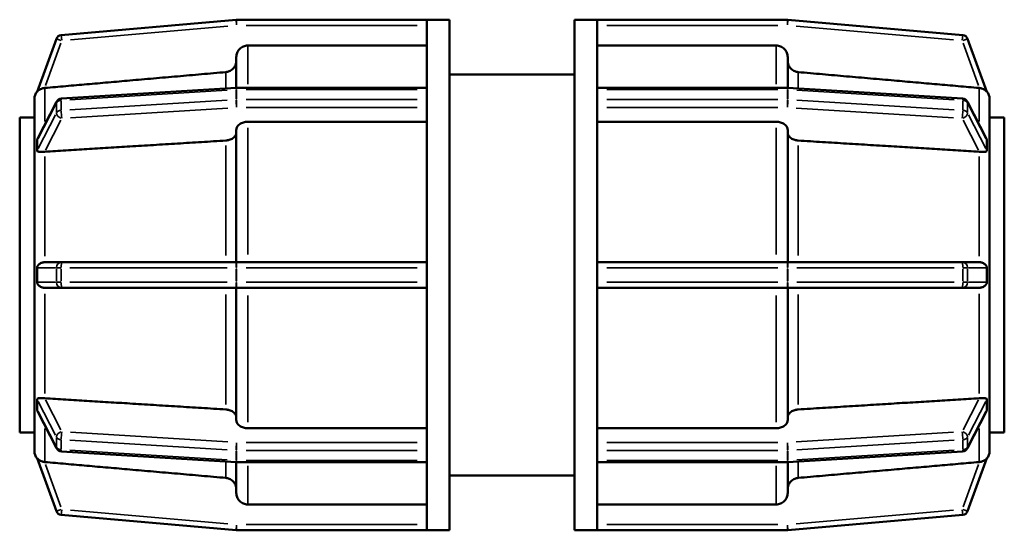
# Model space of a CAD drawing. Header units: millimetres. Extents: x 0 to 898, y -84 to 594.
# Tile 4 of 9: x 304 to 414, y 212 to 269. Entities that reach past the tile are written whole.
import ezdxf

# ---------------------------------------------------------------- set-up
doc = ezdxf.new("R2010")
doc.units = ezdxf.units.MM
doc.layers.add('Visible (ANSI)', color=7, linetype='Continuous', lineweight=50)
doc.layers.add('Visible Narrow (ANSI)', color=7, linetype='Continuous', lineweight=35)

msp = doc.modelspace()

# ---------------------------------------------------------------- linework, layer by layer
at = {"layer": 'Visible (ANSI)'}
for p, q in [((328.203, 268.925), (308.671, 267.216)), ((349.501, 268.927), (328.259, 268.927)), ((349.501, 268.927), (349.501, 268.912)), ((352.031, 268.927), (349.501, 268.927)), ((349.501, 268.912), (349.501, 261.222)), ((352.031, 268.927), (352.031, 211.927)), ((366.031, 211.927), (366.031, 268.927)), ((366.031, 268.927), (368.561, 268.927)), ((368.561, 268.912), (368.561, 268.927)), ((389.803, 268.927), (368.561, 268.927)), ((368.561, 261.222), (368.561, 268.912)), ((409.391, 267.216), (389.859, 268.925)), ((308.126, 266.797), (305.971, 260.878)), ((412.092, 260.878), (409.937, 266.797)), ((349.501, 266.038), (329.511, 266.038)), ((388.551, 266.038), (368.561, 266.038)), ((328.231, 261.322), (328.231, 264.756)), ((389.831, 264.756), (389.831, 261.322)), ((352.031, 262.827), (366.031, 262.827)), ((308.687, 260.113), (328.22, 261.321)), ((328.259, 261.322), (349.501, 261.322)), ((349.501, 261.222), (349.501, 261.135)), ((349.501, 261.135), (349.501, 260.58)), ((368.561, 261.322), (389.803, 261.322)), ((368.561, 261.135), (368.561, 261.222)), ((368.561, 260.58), (368.561, 261.135)), ((389.843, 261.321), (409.375, 260.113)), ((305.681, 260.082), (305.682, 260.082)), ((305.681, 255.333), (305.681, 260.082)), ((306.028, 255.629), (308.158, 259.767)), ((349.501, 260.58), (349.501, 260.025)), ((349.501, 260.025), (349.501, 259.917)), ((349.501, 259.917), (349.501, 241.35)), ((368.561, 260.025), (368.561, 260.58)), ((368.561, 259.917), (368.561, 260.025)), ((368.561, 241.35), (368.561, 259.917)), ((409.904, 259.767), (412.034, 255.629)), ((412.381, 260.082), (412.38, 260.085)), ((412.38, 260.082), (412.381, 260.082)), ((412.381, 260.082), (412.381, 255.333)), ((304.031, 258.027), (304.031, 222.827)), ((305.681, 258.027), (304.031, 258.027)), ((349.501, 257.529), (329.511, 257.529)), ((388.551, 257.529), (368.561, 257.529)), ((412.381, 258.027), (414.031, 258.027)), ((414.031, 222.827), (414.031, 258.027)), ((328.231, 241.852), (328.231, 256.622)), ((389.831, 256.622), (389.831, 241.852)), ((305.682, 255.333), (305.681, 255.333)), ((305.681, 254.325), (305.681, 255.333)), ((412.38, 255.335), (412.381, 255.333)), ((412.381, 255.333), (412.381, 254.325)), ((305.681, 253.317), (305.681, 254.325)), ((412.381, 254.325), (412.381, 253.317)), ((305.681, 253.317), (305.682, 253.317)), ((305.681, 241.852), (305.681, 253.317)), ((412.381, 253.317), (412.38, 253.32)), ((412.38, 253.317), (412.381, 253.317)), ((412.381, 253.317), (412.381, 241.852)), ((305.682, 241.852), (305.681, 241.852)), ((305.681, 240.427), (305.681, 241.852)), ((308.727, 241.852), (306.807, 241.852)), ((328.259, 241.852), (308.727, 241.852)), ((349.501, 241.852), (328.259, 241.852)), ((349.501, 241.35), (349.501, 241.212)), ((349.501, 241.212), (349.501, 240.427)), ((389.803, 241.852), (368.561, 241.852)), ((368.561, 241.212), (368.561, 241.35)), ((368.561, 240.427), (368.561, 241.212)), ((409.335, 241.852), (389.803, 241.852)), ((411.255, 241.852), (409.335, 241.852)), ((412.38, 241.852), (412.381, 241.852)), ((412.381, 241.852), (412.381, 240.427)), ((305.681, 239.002), (305.681, 240.427)), ((349.501, 240.427), (349.501, 239.642)), ((368.561, 239.642), (368.561, 240.427)), ((412.381, 240.427), (412.381, 239.002)), ((305.681, 239.002), (305.682, 239.002)), ((305.681, 227.537), (305.681, 239.002)), ((306.807, 239.002), (308.727, 239.002)), ((308.727, 239.002), (328.259, 239.002)), ((328.231, 224.232), (328.231, 239.002)), ((328.259, 239.002), (349.501, 239.002)), ((349.501, 239.642), (349.501, 239.505)), ((349.501, 239.505), (349.501, 220.938)), ((368.561, 239.505), (368.561, 239.642)), ((368.561, 220.938), (368.561, 239.505)), ((368.561, 239.002), (389.803, 239.002)), ((389.803, 239.002), (409.335, 239.002)), ((389.831, 239.002), (389.831, 224.232)), ((409.335, 239.002), (411.255, 239.002)), ((412.381, 239.002), (412.38, 239.002)), ((412.381, 239.002), (412.381, 227.537)), ((305.682, 227.537), (305.681, 227.537)), ((305.681, 226.53), (305.681, 227.537)), ((412.38, 227.535), (412.381, 227.537)), ((412.381, 227.537), (412.38, 227.537)), ((412.381, 227.537), (412.381, 226.53)), ((305.681, 225.522), (305.681, 226.53)), ((305.681, 225.522), (305.682, 225.522)), ((305.681, 220.773), (305.681, 225.522)), ((412.381, 225.522), (412.38, 225.52)), ((412.381, 226.53), (412.381, 225.522)), ((412.381, 225.522), (412.381, 220.773)), ((308.158, 221.088), (306.028, 225.226)), ((412.034, 225.226), (409.904, 221.088)), ((329.511, 223.326), (349.501, 223.326)), ((368.561, 223.326), (388.551, 223.326)), ((305.681, 222.827), (304.031, 222.827)), ((412.381, 222.827), (414.031, 222.827)), ((305.682, 220.773), (305.681, 220.773)), ((328.22, 219.534), (308.687, 220.742)), ((349.501, 220.938), (349.501, 220.83)), ((349.501, 220.83), (349.501, 220.275)), ((349.501, 220.275), (349.501, 219.72)), ((368.561, 220.83), (368.561, 220.938)), ((368.561, 220.275), (368.561, 220.83)), ((368.561, 219.72), (368.561, 220.275)), ((409.375, 220.742), (389.843, 219.534)), ((412.38, 220.77), (412.381, 220.773)), ((412.381, 220.773), (412.38, 220.773)), ((305.971, 219.977), (308.126, 214.057)), ((328.231, 216.099), (328.231, 219.533)), ((349.501, 219.532), (328.259, 219.532)), ((349.501, 219.72), (349.501, 219.633)), ((349.501, 219.633), (349.501, 211.942)), ((368.561, 219.633), (368.561, 219.72)), ((368.561, 211.942), (368.561, 219.633)), ((389.803, 219.532), (368.561, 219.532)), ((389.831, 219.533), (389.831, 216.099)), ((409.937, 214.057), (412.092, 219.977)), ((352.031, 218.027), (366.031, 218.027)), ((329.511, 214.817), (349.501, 214.817)), ((368.561, 214.817), (388.551, 214.817)), ((308.671, 213.639), (328.203, 211.93)), ((389.859, 211.93), (409.391, 213.639)), ((328.259, 211.927), (349.501, 211.927)), ((349.501, 211.942), (349.501, 211.927)), ((352.031, 211.927), (349.501, 211.927)), ((366.031, 211.927), (368.561, 211.927)), ((368.561, 211.927), (368.561, 211.942)), ((368.561, 211.927), (389.803, 211.927))]:
    msp.add_line(p, q, dxfattribs=at)
for centre, radius, start, end in [((328.259, 268.287), 0.64, 90, 95), ((389.803, 268.287), 0.64, 85, 90), ((308.727, 266.579), 0.64, 95, 160), ((409.335, 266.579), 0.64, 20, 85), ((306.961, 260.082), 1.28, 140, 180), ((328.259, 260.682), 0.64, 90, 93.54002), ((389.803, 260.682), 0.64, 86.45998, 90), ((411.101, 260.082), 1.28, 0, 40), ((308.727, 259.474), 0.64, 93.54002, 152.76369), ((409.335, 259.474), 0.64, 27.23631, 86.45998), ((306.961, 220.773), 1.28, 180, 220), ((308.727, 221.381), 0.64, 207.23631, 266.45998), ((409.335, 221.381), 0.64, 273.54002, 332.76369), ((411.101, 220.773), 1.28, 320, 0), ((328.259, 220.172), 0.64, 266.45998, 270), ((389.803, 220.172), 0.64, 270, 273.54002), ((308.727, 214.276), 0.64, 200, 265), ((409.335, 214.276), 0.64, 275, 340), ((328.259, 212.567), 0.64, 265, 270), ((389.803, 212.567), 0.64, 270, 275)]:
    msp.add_arc(centre, radius, start, end, dxfattribs=at)
for points, knots in [([(329.511, 266.038), (329.353, 266.038), (329.168, 266.001), (328.876, 265.88), (328.718, 265.774), (328.495, 265.551), (328.389, 265.393), (328.268, 265.1), (328.231, 264.914), (328.231, 264.756)], [0, 0, 0, 0, 0.04736666, 0.04736666, 0.09477078, 0.09477078, 0.14222277, 0.14222277, 0.18971875, 0.18971875, 0.18971875, 0.18971875]), ([(389.831, 264.756), (389.831, 264.914), (389.794, 265.1), (389.673, 265.393), (389.568, 265.551), (389.344, 265.774), (389.187, 265.88), (388.895, 266.001), (388.709, 266.038), (388.551, 266.038)], [-0.18971875, -0.18971875, -0.18971875, -0.18971875, -0.14222277, -0.14222277, -0.09477078, -0.09477078, -0.04736666, -0.04736666, 0, 0, 0, 0]), ([(328.231, 264.358), (328.231, 264.2), (328.194, 264.013), (328.073, 263.721), (327.968, 263.563), (327.744, 263.339), (327.587, 263.234), (327.328, 263.126), (327.192, 263.092), (327.063, 263.08)], [0.18972385, 0.18972385, 0.18972385, 0.18972385, 0.23722762, 0.23722762, 0.28469155, 0.28469155, 0.33210114, 0.33210114, 0.36866886, 0.36866886, 0.36866886, 0.36866886]), ([(391, 263.08), (390.871, 263.092), (390.734, 263.126), (390.476, 263.234), (390.318, 263.339), (390.095, 263.563), (389.989, 263.721), (389.868, 264.013), (389.831, 264.2), (389.831, 264.358)], [0.39025715, 0.39025715, 0.39025715, 0.39025715, 0.42682488, 0.42682488, 0.47423447, 0.47423447, 0.5216984, 0.5216984, 0.56920217, 0.56920217, 0.56920217, 0.56920217]), ([(306.807, 261.304), (306.805, 261.303), (306.803, 261.303), (306.768, 261.299), (306.735, 261.294), (306.651, 261.277), (306.6, 261.264), (306.425, 261.208), (306.311, 261.151), (306.138, 261.035), (306.078, 260.982), (306.017, 260.923), (305.999, 260.904), (305.978, 260.883), (305.973, 260.878), (305.971, 260.877), (305.971, 260.877), (305.971, 260.878)], [-0.107722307, -0.107722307, -0.107722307, -0.107722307, -0.10729005, -0.10729005, -0.100658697, -0.100658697, -0.089927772, -0.089927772, -0.062252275, -0.062252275, -0.039387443, -0.039387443, -0.027827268, -0.027827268, -0.020055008, -0.020055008, -0.017630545, -0.017630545, -0.017630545, -0.017630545]), ([(412.092, 260.878), (412.092, 260.877), (412.092, 260.877), (412.089, 260.878), (412.083, 260.884), (412.056, 260.913), (412.031, 260.938), (411.951, 261.012), (411.872, 261.077), (411.682, 261.185), (411.584, 261.227), (411.435, 261.271), (411.389, 261.282), (411.313, 261.296), (411.284, 261.3), (411.255, 261.304)], [-0.26010329, -0.26010329, -0.26010329, -0.26010329, -0.25506635, -0.25506635, -0.23984509, -0.23984509, -0.21854141, -0.21854141, -0.17704994, -0.17704994, -0.14319916, -0.14319916, -0.12882892, -0.12882892, -0.12007383, -0.12007383, -0.12007383, -0.12007383]), ([(305.682, 260.084), (305.682, 260.084), (305.682, 260.084), (305.682, 260.084), (305.682, 260.084), (305.682, 260.083), (305.682, 260.083), (305.681, 260.082)], [-0.0000296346, -0.0000296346, -0.0000296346, -0.0000296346, 0, 0, 0.0031628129, 0.0031628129, 0.0063563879, 0.0063563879, 0.0063563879, 0.0063563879]), ([(305.682, 260.084), (305.682, 260.084), (305.682, 260.084), (305.682, 260.084), (305.682, 260.084), (305.682, 260.084), (305.682, 260.084), (305.682, 260.083), (305.682, 260.082), (305.682, 260.082)], [-0.0000296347, -0.0000296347, -0.0000296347, -0.0000296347, 0, 0, 0.0020986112, 0.0020986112, 0.004226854, 0.004226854, 0.0063550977, 0.0063550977, 0.0063550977, 0.0063550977]), ([(329.511, 257.529), (329.353, 257.529), (329.168, 257.503), (328.876, 257.417), (328.718, 257.343), (328.495, 257.185), (328.389, 257.073), (328.268, 256.866), (328.231, 256.734), (328.231, 256.622)], [0, 0, 0, 0, 0.04736666, 0.04736666, 0.09477078, 0.09477078, 0.14222277, 0.14222277, 0.18971875, 0.18971875, 0.18971875, 0.18971875]), ([(389.831, 256.622), (389.831, 256.734), (389.794, 256.866), (389.673, 257.073), (389.568, 257.185), (389.344, 257.343), (389.187, 257.417), (388.895, 257.503), (388.709, 257.529), (388.551, 257.529)], [-0.18971875, -0.18971875, -0.18971875, -0.18971875, -0.14222277, -0.14222277, -0.09477078, -0.09477078, -0.04736666, -0.04736666, 0, 0, 0, 0]), ([(328.231, 256.341), (328.231, 256.229), (328.194, 256.097), (328.073, 255.891), (327.968, 255.779), (327.744, 255.621), (327.587, 255.546), (327.328, 255.47), (327.192, 255.446), (327.063, 255.438)], [0.18972385, 0.18972385, 0.18972385, 0.18972385, 0.23722762, 0.23722762, 0.28469155, 0.28469155, 0.33210114, 0.33210114, 0.36866886, 0.36866886, 0.36866886, 0.36866886]), ([(391, 255.438), (390.871, 255.446), (390.734, 255.47), (390.476, 255.546), (390.318, 255.621), (390.095, 255.779), (389.989, 255.891), (389.868, 256.097), (389.831, 256.229), (389.831, 256.341)], [0.39025715, 0.39025715, 0.39025715, 0.39025715, 0.42682488, 0.42682488, 0.47423447, 0.47423447, 0.5216984, 0.5216984, 0.56920217, 0.56920217, 0.56920217, 0.56920217]), ([(305.681, 255.333), (305.681, 255.328), (305.682, 255.323), (305.682, 255.314), (305.682, 255.309), (305.682, 255.3), (305.682, 255.295), (305.682, 255.29), (305.682, 255.289), (305.682, 255.289)], [0, 0, 0, 0, 0.0021291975, 0.0021291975, 0.0042576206, 0.0042576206, 0.0063561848, 0.0063561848, 0.0063858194, 0.0063858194, 0.0063858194, 0.0063858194]), ([(305.682, 255.333), (305.682, 255.328), (305.682, 255.323), (305.682, 255.314), (305.682, 255.309), (305.682, 255.3), (305.682, 255.295), (305.682, 255.29), (305.682, 255.289), (305.682, 255.289)], [0, 0, 0, 0, 0.0021282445, 0.0021282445, 0.0042564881, 0.0042564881, 0.0063551, 0.0063551, 0.0063847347, 0.0063847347, 0.0063847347, 0.0063847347]), ([(305.971, 255.443), (305.971, 255.446), (305.971, 255.449), (305.971, 255.465), (305.973, 255.478), (305.981, 255.517), (305.99, 255.544), (306.008, 255.589), (306.017, 255.609), (306.028, 255.629)], [-0.159793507, -0.159793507, -0.159793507, -0.159793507, -0.157559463, -0.157559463, -0.149353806, -0.149353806, -0.135049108, -0.135049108, -0.124945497, -0.124945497, -0.124945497, -0.124945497]), ([(305.971, 254.333), (305.978, 254.536), (305.981, 254.729), (305.981, 254.907), (305.981, 255.085), (305.978, 255.266), (305.971, 255.443)], [-0.07557121, -0.07557121, -0.07557121, -0.07557121, 0, 0, 0, 0.07557121, 0.07557121, 0.07557121, 0.07557121]), ([(412.034, 255.629), (412.049, 255.602), (412.06, 255.575), (412.078, 255.527), (412.085, 255.505), (412.091, 255.471), (412.092, 255.458), (412.092, 255.446), (412.092, 255.444), (412.092, 255.443)], [-0.19211082, -0.19211082, -0.19211082, -0.19211082, -0.178930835, -0.178930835, -0.166840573, -0.166840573, -0.159088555, -0.159088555, -0.158173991, -0.158173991, -0.158173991, -0.158173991]), ([(412.092, 255.443), (412.085, 255.266), (412.082, 255.085), (412.082, 254.907), (412.082, 254.729), (412.085, 254.536), (412.092, 254.333)], [-0.07557121, -0.07557121, -0.07557121, -0.07557121, 0, 0, 0, 0.07557121, 0.07557121, 0.07557121, 0.07557121]), ([(306.807, 254.182), (306.749, 254.177), (306.691, 254.173), (306.516, 254.168), (306.406, 254.17), (306.213, 254.181), (306.137, 254.19), (306.044, 254.215), (306.012, 254.23), (305.984, 254.265), (305.978, 254.278), (305.972, 254.304), (305.971, 254.316), (305.971, 254.33), (305.971, 254.331), (305.971, 254.333)], [-0.301015, -0.301015, -0.301015, -0.301015, -0.28303891, -0.28303891, -0.24537039, -0.24537039, -0.20688813, -0.20688813, -0.17893084, -0.17893084, -0.16684057, -0.16684057, -0.15908856, -0.15908856, -0.15817399, -0.15817399, -0.15817399, -0.15817399]), ([(412.092, 254.333), (412.092, 254.329), (412.092, 254.326), (412.091, 254.309), (412.09, 254.298), (412.082, 254.27), (412.073, 254.257), (412.033, 254.218), (411.984, 254.203), (411.845, 254.18), (411.744, 254.173), (411.535, 254.169), (411.442, 254.17), (411.315, 254.177), (411.285, 254.179), (411.255, 254.182)], [-0.15979351, -0.15979351, -0.15979351, -0.15979351, -0.15755946, -0.15755946, -0.14935381, -0.14935381, -0.13504911, -0.13504911, -0.09748088, -0.09748088, -0.05449294, -0.05449294, -0.02461426, -0.02461426, -0.01563159, -0.01563159, -0.01563159, -0.01563159]), ([(305.682, 253.364), (305.682, 253.364), (305.682, 253.364), (305.682, 253.357), (305.682, 253.349), (305.682, 253.334), (305.682, 253.326), (305.681, 253.317)], [-0.0000296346, -0.0000296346, -0.0000296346, -0.0000296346, 0, 0, 0.0031628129, 0.0031628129, 0.0063563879, 0.0063563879, 0.0063563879, 0.0063563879]), ([(305.682, 253.364), (305.682, 253.364), (305.682, 253.364), (305.682, 253.359), (305.682, 253.354), (305.682, 253.344), (305.682, 253.339), (305.682, 253.328), (305.682, 253.323), (305.682, 253.317)], [-0.0000296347, -0.0000296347, -0.0000296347, -0.0000296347, 0, 0, 0.0020986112, 0.0020986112, 0.004226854, 0.004226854, 0.0063550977, 0.0063550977, 0.0063550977, 0.0063550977]), ([(305.681, 241.852), (305.681, 241.845), (305.682, 241.838), (305.682, 241.824), (305.682, 241.817), (305.682, 241.803), (305.682, 241.796), (305.682, 241.789), (305.682, 241.789), (305.682, 241.789)], [0, 0, 0, 0, 0.0021291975, 0.0021291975, 0.0042576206, 0.0042576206, 0.0063561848, 0.0063561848, 0.0063858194, 0.0063858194, 0.0063858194, 0.0063858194]), ([(305.682, 241.852), (305.682, 241.845), (305.682, 241.838), (305.682, 241.824), (305.682, 241.817), (305.682, 241.803), (305.682, 241.796), (305.682, 241.789), (305.682, 241.789), (305.682, 241.789)], [0, 0, 0, 0, 0.0021282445, 0.0021282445, 0.0042564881, 0.0042564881, 0.0063551, 0.0063551, 0.0063847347, 0.0063847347, 0.0063847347, 0.0063847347]), ([(305.971, 241.212), (305.971, 241.222), (305.971, 241.232), (305.973, 241.271), (305.979, 241.303), (306.007, 241.385), (306.032, 241.43), (306.112, 241.544), (306.191, 241.623), (306.381, 241.748), (306.478, 241.794), (306.628, 241.834), (306.674, 241.843), (306.749, 241.851), (306.778, 241.852), (306.807, 241.852)], [-0.26010329, -0.26010329, -0.26010329, -0.26010329, -0.25506635, -0.25506635, -0.23984509, -0.23984509, -0.21854141, -0.21854141, -0.17704994, -0.17704994, -0.14319916, -0.14319916, -0.12882892, -0.12882892, -0.12007383, -0.12007383, -0.12007383, -0.12007383]), ([(305.971, 239.642), (305.978, 239.911), (305.981, 240.175), (305.981, 240.427), (305.981, 240.679), (305.978, 240.944), (305.971, 241.212)], [1.11080531, 1.11080531, 1.11080531, 1.11080531, 1.18637652, 1.18637652, 1.18637652, 1.26194773, 1.26194773, 1.26194773, 1.26194773]), ([(411.255, 241.852), (411.257, 241.852), (411.26, 241.852), (411.295, 241.852), (411.327, 241.85), (411.411, 241.839), (411.462, 241.828), (411.637, 241.774), (411.752, 241.711), (411.925, 241.571), (411.984, 241.502), (412.045, 241.402), (412.064, 241.365), (412.084, 241.297), (412.089, 241.269), (412.092, 241.23), (412.092, 241.221), (412.092, 241.212)], [-0.107722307, -0.107722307, -0.107722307, -0.107722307, -0.10729005, -0.10729005, -0.100658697, -0.100658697, -0.089927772, -0.089927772, -0.062252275, -0.062252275, -0.039387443, -0.039387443, -0.027827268, -0.027827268, -0.020055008, -0.020055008, -0.017630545, -0.017630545, -0.017630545, -0.017630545]), ([(412.092, 241.212), (412.085, 240.944), (412.082, 240.679), (412.082, 240.427), (412.082, 240.175), (412.085, 239.911), (412.092, 239.642)], [1.11080531, 1.11080531, 1.11080531, 1.11080531, 1.18637652, 1.18637652, 1.18637652, 1.26194773, 1.26194773, 1.26194773, 1.26194773]), ([(305.682, 239.066), (305.682, 239.066), (305.682, 239.066), (305.682, 239.055), (305.682, 239.045), (305.682, 239.024), (305.682, 239.013), (305.681, 239.002)], [-0.0000296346, -0.0000296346, -0.0000296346, -0.0000296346, 0, 0, 0.0031628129, 0.0031628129, 0.0063563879, 0.0063563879, 0.0063563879, 0.0063563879]), ([(305.682, 239.066), (305.682, 239.066), (305.682, 239.066), (305.682, 239.059), (305.682, 239.052), (305.682, 239.038), (305.682, 239.031), (305.682, 239.017), (305.682, 239.009), (305.682, 239.002)], [-0.0000296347, -0.0000296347, -0.0000296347, -0.0000296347, 0, 0, 0.0020986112, 0.0020986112, 0.004226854, 0.004226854, 0.0063550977, 0.0063550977, 0.0063550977, 0.0063550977]), ([(306.807, 239.002), (306.805, 239.002), (306.803, 239.002), (306.768, 239.003), (306.735, 239.005), (306.651, 239.016), (306.6, 239.027), (306.425, 239.08), (306.311, 239.144), (306.138, 239.284), (306.078, 239.353), (306.017, 239.452), (305.999, 239.49), (305.978, 239.557), (305.973, 239.586), (305.971, 239.624), (305.971, 239.633), (305.971, 239.642)], [-0.107722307, -0.107722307, -0.107722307, -0.107722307, -0.10729005, -0.10729005, -0.100658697, -0.100658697, -0.089927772, -0.089927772, -0.062252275, -0.062252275, -0.039387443, -0.039387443, -0.027827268, -0.027827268, -0.020055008, -0.020055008, -0.017630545, -0.017630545, -0.017630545, -0.017630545]), ([(412.092, 239.642), (412.092, 239.633), (412.092, 239.623), (412.089, 239.583), (412.083, 239.552), (412.056, 239.47), (412.031, 239.425), (411.951, 239.311), (411.872, 239.231), (411.682, 239.106), (411.584, 239.061), (411.435, 239.021), (411.389, 239.012), (411.313, 239.004), (411.284, 239.002), (411.255, 239.002)], [-0.26010329, -0.26010329, -0.26010329, -0.26010329, -0.25506635, -0.25506635, -0.23984509, -0.23984509, -0.21854141, -0.21854141, -0.17704994, -0.17704994, -0.14319916, -0.14319916, -0.12882892, -0.12882892, -0.12007383, -0.12007383, -0.12007383, -0.12007383]), ([(305.681, 227.537), (305.681, 227.532), (305.682, 227.527), (305.682, 227.516), (305.682, 227.511), (305.682, 227.501), (305.682, 227.496), (305.682, 227.491), (305.682, 227.49), (305.682, 227.49)], [0, 0, 0, 0, 0.0021291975, 0.0021291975, 0.0042576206, 0.0042576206, 0.0063561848, 0.0063561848, 0.0063858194, 0.0063858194, 0.0063858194, 0.0063858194]), ([(305.682, 227.537), (305.682, 227.532), (305.682, 227.527), (305.682, 227.516), (305.682, 227.511), (305.682, 227.501), (305.682, 227.496), (305.682, 227.491), (305.682, 227.49), (305.682, 227.49)], [0, 0, 0, 0, 0.0021282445, 0.0021282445, 0.0042564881, 0.0042564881, 0.0063551, 0.0063551, 0.0063847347, 0.0063847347, 0.0063847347, 0.0063847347]), ([(305.971, 226.522), (305.971, 226.526), (305.971, 226.529), (305.971, 226.545), (305.973, 226.557), (305.981, 226.584), (305.99, 226.598), (306.029, 226.637), (306.078, 226.652), (306.217, 226.675), (306.318, 226.682), (306.527, 226.686), (306.621, 226.685), (306.748, 226.678), (306.778, 226.676), (306.807, 226.673)], [-0.15979351, -0.15979351, -0.15979351, -0.15979351, -0.15755946, -0.15755946, -0.14935381, -0.14935381, -0.13504911, -0.13504911, -0.09748088, -0.09748088, -0.05449294, -0.05449294, -0.02461426, -0.02461426, -0.01563159, -0.01563159, -0.01563159, -0.01563159]), ([(411.255, 226.673), (411.314, 226.678), (411.372, 226.681), (411.547, 226.687), (411.656, 226.685), (411.849, 226.674), (411.925, 226.665), (412.018, 226.639), (412.05, 226.624), (412.078, 226.589), (412.085, 226.577), (412.091, 226.55), (412.092, 226.539), (412.092, 226.525), (412.092, 226.524), (412.092, 226.522)], [-0.301015, -0.301015, -0.301015, -0.301015, -0.28303891, -0.28303891, -0.24537039, -0.24537039, -0.20688813, -0.20688813, -0.17893084, -0.17893084, -0.16684057, -0.16684057, -0.15908856, -0.15908856, -0.15817399, -0.15817399, -0.15817399, -0.15817399]), ([(305.682, 225.565), (305.682, 225.565), (305.682, 225.565), (305.682, 225.558), (305.682, 225.55), (305.682, 225.536), (305.682, 225.529), (305.681, 225.522)], [-0.0000296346, -0.0000296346, -0.0000296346, -0.0000296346, 0, 0, 0.0031628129, 0.0031628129, 0.0063563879, 0.0063563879, 0.0063563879, 0.0063563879]), ([(305.682, 225.565), (305.682, 225.565), (305.682, 225.565), (305.682, 225.56), (305.682, 225.555), (305.682, 225.546), (305.682, 225.541), (305.682, 225.531), (305.682, 225.527), (305.682, 225.522)], [-0.0000296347, -0.0000296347, -0.0000296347, -0.0000296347, 0, 0, 0.0020986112, 0.0020986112, 0.004226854, 0.004226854, 0.0063550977, 0.0063550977, 0.0063550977, 0.0063550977]), ([(305.971, 225.412), (305.978, 225.589), (305.981, 225.77), (305.981, 225.948), (305.981, 226.126), (305.978, 226.319), (305.971, 226.522)], [-0.07557121, -0.07557121, -0.07557121, -0.07557121, 0, 0, 0, 0.07557121, 0.07557121, 0.07557121, 0.07557121]), ([(412.092, 226.522), (412.085, 226.319), (412.082, 226.126), (412.082, 225.948), (412.082, 225.77), (412.085, 225.589), (412.092, 225.412)], [-0.07557121, -0.07557121, -0.07557121, -0.07557121, 0, 0, 0, 0.07557121, 0.07557121, 0.07557121, 0.07557121]), ([(306.028, 225.226), (306.014, 225.253), (306.002, 225.28), (305.984, 225.327), (305.978, 225.35), (305.972, 225.384), (305.971, 225.396), (305.971, 225.409), (305.971, 225.411), (305.971, 225.412)], [-0.19211082, -0.19211082, -0.19211082, -0.19211082, -0.178930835, -0.178930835, -0.166840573, -0.166840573, -0.159088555, -0.159088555, -0.158173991, -0.158173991, -0.158173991, -0.158173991]), ([(327.063, 225.417), (327.192, 225.409), (327.328, 225.384), (327.587, 225.309), (327.744, 225.234), (327.968, 225.076), (328.073, 224.964), (328.194, 224.757), (328.231, 224.626), (328.231, 224.514)], [0.39025715, 0.39025715, 0.39025715, 0.39025715, 0.42682488, 0.42682488, 0.47423447, 0.47423447, 0.5216984, 0.5216984, 0.56920217, 0.56920217, 0.56920217, 0.56920217]), ([(389.831, 224.514), (389.831, 224.626), (389.868, 224.757), (389.989, 224.964), (390.095, 225.076), (390.318, 225.234), (390.476, 225.309), (390.734, 225.384), (390.871, 225.409), (391, 225.417)], [0.18972385, 0.18972385, 0.18972385, 0.18972385, 0.23722762, 0.23722762, 0.28469155, 0.28469155, 0.33210114, 0.33210114, 0.36866886, 0.36866886, 0.36866886, 0.36866886]), ([(412.092, 225.412), (412.092, 225.409), (412.092, 225.405), (412.091, 225.39), (412.09, 225.377), (412.082, 225.338), (412.073, 225.311), (412.054, 225.266), (412.045, 225.246), (412.034, 225.226)], [-0.159793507, -0.159793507, -0.159793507, -0.159793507, -0.157559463, -0.157559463, -0.149353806, -0.149353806, -0.135049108, -0.135049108, -0.124945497, -0.124945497, -0.124945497, -0.124945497]), ([(328.231, 224.232), (328.231, 224.12), (328.268, 223.989), (328.389, 223.782), (328.495, 223.67), (328.718, 223.512), (328.876, 223.437), (329.168, 223.352), (329.353, 223.326), (329.511, 223.326)], [-0.18971875, -0.18971875, -0.18971875, -0.18971875, -0.14222277, -0.14222277, -0.09477078, -0.09477078, -0.04736666, -0.04736666, 0, 0, 0, 0]), ([(388.551, 223.326), (388.709, 223.326), (388.895, 223.352), (389.187, 223.437), (389.344, 223.512), (389.568, 223.67), (389.673, 223.782), (389.794, 223.989), (389.831, 224.12), (389.831, 224.232)], [0, 0, 0, 0, 0.04736666, 0.04736666, 0.09477078, 0.09477078, 0.14222277, 0.14222277, 0.18971875, 0.18971875, 0.18971875, 0.18971875]), ([(305.681, 220.773), (305.681, 220.772), (305.682, 220.772), (305.682, 220.771), (305.682, 220.771), (305.682, 220.77), (305.682, 220.77), (305.682, 220.77), (305.682, 220.77), (305.682, 220.77)], [0, 0, 0, 0, 0.0021291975, 0.0021291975, 0.0042576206, 0.0042576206, 0.0063561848, 0.0063561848, 0.0063858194, 0.0063858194, 0.0063858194, 0.0063858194]), ([(305.682, 220.773), (305.682, 220.772), (305.682, 220.772), (305.682, 220.771), (305.682, 220.771), (305.682, 220.77), (305.682, 220.77), (305.682, 220.77), (305.682, 220.77), (305.682, 220.77)], [0, 0, 0, 0, 0.0021282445, 0.0021282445, 0.0042564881, 0.0042564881, 0.0063551, 0.0063551, 0.0063847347, 0.0063847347, 0.0063847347, 0.0063847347]), ([(305.682, 220.77), (305.682, 220.77), (305.682, 220.77), (305.682, 220.77), (305.682, 220.77), (305.682, 220.771), (305.682, 220.771), (305.682, 220.772), (305.682, 220.772), (305.682, 220.773)], [-0.0000296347, -0.0000296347, -0.0000296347, -0.0000296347, 0, 0, 0.0020986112, 0.0020986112, 0.004226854, 0.004226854, 0.0063550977, 0.0063550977, 0.0063550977, 0.0063550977]), ([(305.971, 219.977), (305.971, 219.978), (305.971, 219.978), (305.973, 219.977), (305.979, 219.971), (306.007, 219.942), (306.032, 219.917), (306.112, 219.843), (306.191, 219.778), (306.381, 219.67), (306.478, 219.628), (306.628, 219.584), (306.674, 219.573), (306.749, 219.559), (306.778, 219.555), (306.807, 219.551)], [-0.26010329, -0.26010329, -0.26010329, -0.26010329, -0.25506635, -0.25506635, -0.23984509, -0.23984509, -0.21854141, -0.21854141, -0.17704994, -0.17704994, -0.14319916, -0.14319916, -0.12882892, -0.12882892, -0.12007383, -0.12007383, -0.12007383, -0.12007383]), ([(411.255, 219.551), (411.257, 219.551), (411.26, 219.552), (411.295, 219.556), (411.327, 219.561), (411.411, 219.578), (411.462, 219.591), (411.637, 219.647), (411.752, 219.704), (411.925, 219.82), (411.984, 219.873), (412.045, 219.931), (412.064, 219.95), (412.084, 219.971), (412.089, 219.977), (412.092, 219.978), (412.092, 219.978), (412.092, 219.977)], [-0.107722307, -0.107722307, -0.107722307, -0.107722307, -0.10729005, -0.10729005, -0.100658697, -0.100658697, -0.089927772, -0.089927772, -0.062252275, -0.062252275, -0.039387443, -0.039387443, -0.027827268, -0.027827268, -0.020055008, -0.020055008, -0.017630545, -0.017630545, -0.017630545, -0.017630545]), ([(327.063, 217.774), (327.192, 217.763), (327.328, 217.728), (327.587, 217.621), (327.744, 217.516), (327.968, 217.292), (328.073, 217.134), (328.194, 216.842), (328.231, 216.655), (328.231, 216.497)], [0.39025715, 0.39025715, 0.39025715, 0.39025715, 0.42682488, 0.42682488, 0.47423447, 0.47423447, 0.5216984, 0.5216984, 0.56920217, 0.56920217, 0.56920217, 0.56920217]), ([(389.831, 216.497), (389.831, 216.655), (389.868, 216.842), (389.989, 217.134), (390.095, 217.292), (390.318, 217.516), (390.476, 217.621), (390.734, 217.728), (390.871, 217.763), (391, 217.774)], [0.18972385, 0.18972385, 0.18972385, 0.18972385, 0.23722762, 0.23722762, 0.28469155, 0.28469155, 0.33210114, 0.33210114, 0.36866886, 0.36866886, 0.36866886, 0.36866886]), ([(328.231, 216.099), (328.231, 215.941), (328.268, 215.754), (328.389, 215.462), (328.495, 215.304), (328.718, 215.08), (328.876, 214.975), (329.168, 214.854), (329.353, 214.817), (329.511, 214.817)], [-0.18971875, -0.18971875, -0.18971875, -0.18971875, -0.14222277, -0.14222277, -0.09477078, -0.09477078, -0.04736666, -0.04736666, 0, 0, 0, 0]), ([(388.551, 214.817), (388.709, 214.817), (388.895, 214.854), (389.187, 214.975), (389.344, 215.08), (389.568, 215.304), (389.673, 215.462), (389.794, 215.754), (389.831, 215.941), (389.831, 216.099)], [0, 0, 0, 0, 0.04736666, 0.04736666, 0.09477078, 0.09477078, 0.14222277, 0.14222277, 0.18971875, 0.18971875, 0.18971875, 0.18971875])]:
    msp.add_open_spline(points, degree=3, knots=knots, dxfattribs=at)
for points, weights in [([(327.063, 263.08), (316.545, 262.158), (306.85, 261.308)], [1, 1.00082610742, 1]), ([(411.213, 261.308), (401.518, 262.158), (391, 263.08)], [1, 1.0008261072, 1]), ([(327.063, 255.438), (316.545, 254.786), (306.85, 254.185)], [1, 1.00082610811, 1]), ([(411.213, 254.185), (401.518, 254.786), (391, 255.438)], [1, 1.00082608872, 1]), ([(306.85, 226.67), (316.545, 226.069), (327.063, 225.417)], [1, 1.00082610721, 1]), ([(391, 225.417), (401.518, 226.069), (411.213, 226.67)], [1, 1.00082608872, 1]), ([(306.85, 219.547), (316.545, 218.696), (327.063, 217.774)], [1, 1.00082610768, 1]), ([(391, 217.774), (401.518, 218.696), (411.213, 219.547)], [1, 1.0008261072, 1])]:
    msp.add_rational_spline(points, weights, degree=2, dxfattribs=at)
for points in [[(306.85, 261.308), (306.836, 261.307), (306.821, 261.305), (306.807, 261.304)], [(411.255, 261.304), (411.241, 261.305), (411.227, 261.307), (411.213, 261.308)], [(412.38, 260.082), (412.38, 260.083), (412.38, 260.084), (412.38, 260.085)], [(305.682, 255.289), (305.681, 254.959), (305.681, 254.629), (305.681, 254.325)], [(412.381, 254.325), (412.381, 254.643), (412.382, 254.989), (412.38, 255.335)], [(305.681, 254.325), (305.681, 254.021), (305.681, 253.69), (305.682, 253.364)], [(306.85, 254.185), (306.836, 254.184), (306.821, 254.183), (306.807, 254.182)], [(411.255, 254.182), (411.241, 254.183), (411.227, 254.184), (411.213, 254.185)], [(412.38, 253.32), (412.382, 253.659), (412.381, 254.007), (412.381, 254.325)], [(412.38, 253.317), (412.38, 253.318), (412.38, 253.319), (412.38, 253.32)], [(305.682, 241.789), (305.681, 241.325), (305.681, 240.858), (305.681, 240.427)], [(412.381, 240.427), (412.381, 240.877), (412.382, 241.367), (412.38, 241.852)], [(305.681, 240.427), (305.681, 239.997), (305.681, 239.53), (305.682, 239.066)], [(412.38, 239.002), (412.382, 239.487), (412.381, 239.977), (412.381, 240.427)], [(305.682, 227.49), (305.681, 227.165), (305.681, 226.834), (305.681, 226.53)], [(306.807, 226.673), (306.821, 226.672), (306.836, 226.671), (306.85, 226.67)], [(411.213, 226.67), (411.227, 226.671), (411.241, 226.672), (411.255, 226.673)], [(412.38, 227.535), (412.38, 227.536), (412.38, 227.537), (412.38, 227.537)], [(412.381, 226.53), (412.381, 226.848), (412.382, 227.195), (412.38, 227.535)], [(305.681, 226.53), (305.681, 226.226), (305.681, 225.896), (305.682, 225.565)], [(412.38, 225.52), (412.382, 225.866), (412.381, 226.212), (412.381, 226.53)], [(412.38, 220.77), (412.38, 220.771), (412.38, 220.772), (412.38, 220.773)], [(306.807, 219.551), (306.821, 219.549), (306.836, 219.548), (306.85, 219.547)], [(411.213, 219.547), (411.227, 219.548), (411.241, 219.549), (411.255, 219.551)]]:
    msp.add_open_spline(points, degree=3, dxfattribs=at)
at = {"layer": 'Visible Narrow (ANSI)'}
for p, q in [((328.255, 268.337), (328.204, 268.923)), ((328.259, 268.925), (328.259, 268.338)), ((389.803, 268.338), (389.803, 268.925)), ((389.859, 268.923), (389.808, 268.337)), ((309.704, 266.664), (327.283, 268.202)), ((329.321, 268.287), (348.439, 268.287)), ((369.623, 268.287), (388.741, 268.287)), ((390.78, 268.202), (408.359, 266.664)), ((306.903, 261.567), (308.631, 266.315)), ((308.68, 266.596), (308.127, 266.797)), ((308.671, 267.214), (308.723, 266.629)), ((409.34, 266.629), (409.391, 267.214)), ((409.935, 266.797), (409.383, 266.596)), ((409.431, 266.315), (411.159, 261.567)), ((329.511, 265.987), (329.511, 261.733)), ((388.551, 261.733), (388.551, 265.987)), ((327.063, 261.403), (327.063, 263.052)), ((391, 263.052), (391, 261.403)), ((306.85, 261.259), (306.85, 257.575)), ((309.648, 259.985), (327.227, 261.073)), ((328.203, 261.078), (328.203, 260.079)), ((328.259, 261.322), (328.259, 261.152)), ((328.259, 260.08), (328.259, 261.079)), ((329.321, 261.135), (348.439, 261.135)), ((369.623, 261.135), (388.741, 261.135)), ((389.803, 261.152), (389.803, 261.322)), ((389.803, 261.079), (389.803, 260.08)), ((389.859, 260.079), (389.859, 261.078)), ((390.836, 261.073), (408.415, 259.985)), ((411.213, 257.575), (411.213, 261.259)), ((308.671, 258.87), (308.671, 259.869)), ((327.227, 259.963), (309.648, 258.875)), ((328.259, 259.988), (328.259, 259.157)), ((348.439, 260.025), (329.321, 260.025)), ((388.741, 260.025), (369.623, 260.025)), ((389.803, 259.157), (389.803, 259.988)), ((408.415, 258.875), (390.836, 259.963)), ((409.391, 259.869), (409.391, 258.87)), ((306.079, 255.652), (308.018, 259.42)), ((308.126, 259.573), (308.126, 258.574)), ((309.704, 257.972), (327.283, 259.059)), ((329.321, 259.12), (348.439, 259.12)), ((369.623, 259.12), (388.741, 259.12)), ((390.78, 259.059), (408.359, 257.972)), ((409.937, 258.574), (409.937, 259.573)), ((410.045, 259.42), (411.984, 255.652)), ((308.018, 258.309), (306.079, 254.542)), ((306.903, 254.368), (308.631, 257.725)), ((409.431, 257.725), (411.159, 254.368)), ((411.984, 254.542), (410.045, 258.309)), ((329.511, 256.875), (329.511, 242.715)), ((388.551, 242.715), (388.551, 256.875)), ((327.063, 242.599), (327.063, 254.868)), ((391, 254.868), (391, 242.599)), ((306.85, 253.666), (306.85, 242.529)), ((411.213, 242.529), (411.213, 253.666)), ((306.079, 241.212), (308.018, 241.212)), ((308.126, 241.134), (308.126, 239.721)), ((308.635, 241.212), (308.139, 241.212)), ((308.671, 239.721), (308.671, 241.134)), ((309.648, 241.212), (327.227, 241.212)), ((328.203, 241.134), (328.203, 239.721)), ((328.256, 241.212), (328.206, 241.212)), ((328.259, 241.85), (328.259, 241.263)), ((328.259, 239.721), (328.259, 241.134)), ((329.321, 241.212), (348.439, 241.212)), ((369.623, 241.212), (388.741, 241.212)), ((389.803, 241.263), (389.803, 241.85)), ((389.803, 241.134), (389.803, 239.721)), ((389.856, 241.212), (389.806, 241.212)), ((389.859, 239.721), (389.859, 241.134)), ((390.836, 241.212), (408.415, 241.212)), ((409.391, 241.134), (409.391, 239.721)), ((409.923, 241.212), (409.427, 241.212)), ((409.937, 239.721), (409.937, 241.134)), ((410.045, 241.212), (411.984, 241.212)), ((308.018, 239.642), (306.079, 239.642)), ((308.139, 239.642), (308.635, 239.642)), ((327.227, 239.642), (309.648, 239.642)), ((328.206, 239.642), (328.256, 239.642)), ((328.259, 239.592), (328.259, 239.004)), ((348.439, 239.642), (329.321, 239.642)), ((388.741, 239.642), (369.623, 239.642)), ((389.803, 239.004), (389.803, 239.592)), ((389.806, 239.642), (389.856, 239.642)), ((408.415, 239.642), (390.836, 239.642)), ((409.427, 239.642), (409.923, 239.642)), ((411.984, 239.642), (410.045, 239.642)), ((306.85, 238.326), (306.85, 227.189)), ((327.063, 225.987), (327.063, 238.256)), ((329.511, 238.14), (329.511, 223.98)), ((388.551, 223.98), (388.551, 238.14)), ((391, 238.256), (391, 225.987)), ((411.213, 227.189), (411.213, 238.326)), ((306.079, 226.313), (308.018, 222.545)), ((308.631, 223.13), (306.903, 226.487)), ((411.159, 226.487), (409.431, 223.13)), ((410.045, 222.545), (411.984, 226.313)), ((308.018, 221.435), (306.079, 225.203)), ((411.984, 225.203), (410.045, 221.435)), ((306.85, 223.28), (306.85, 219.596)), ((308.126, 222.281), (308.126, 221.281)), ((327.283, 221.795), (309.704, 222.883)), ((408.359, 222.883), (390.78, 221.795)), ((409.937, 221.281), (409.937, 222.281)), ((411.213, 219.596), (411.213, 223.28)), ((308.671, 220.985), (308.671, 221.984)), ((309.648, 221.98), (327.227, 220.892)), ((328.259, 221.698), (328.259, 220.867)), ((348.439, 221.735), (329.321, 221.735)), ((388.741, 221.735), (369.623, 221.735)), ((389.803, 220.867), (389.803, 221.698)), ((390.836, 220.892), (408.415, 221.98)), ((409.391, 221.984), (409.391, 220.985)), ((327.227, 219.782), (309.648, 220.869)), ((328.203, 220.776), (328.203, 219.777)), ((328.259, 219.775), (328.259, 220.774)), ((329.321, 220.83), (348.439, 220.83)), ((369.623, 220.83), (388.741, 220.83)), ((389.803, 220.774), (389.803, 219.775)), ((389.859, 219.777), (389.859, 220.776)), ((408.415, 220.869), (390.836, 219.782)), ((308.631, 214.54), (306.903, 219.287)), ((327.063, 217.802), (327.063, 219.452)), ((328.259, 219.702), (328.259, 219.533)), ((348.439, 219.72), (329.321, 219.72)), ((329.511, 219.122), (329.511, 214.867)), ((388.741, 219.72), (369.623, 219.72)), ((388.551, 214.867), (388.551, 219.122)), ((389.803, 219.533), (389.803, 219.702)), ((391, 219.452), (391, 217.802)), ((411.159, 219.287), (409.431, 214.54)), ((308.127, 214.058), (308.68, 214.259)), ((308.723, 214.226), (308.671, 213.641)), ((327.283, 212.653), (309.704, 214.191)), ((408.359, 214.191), (390.78, 212.653)), ((409.391, 213.641), (409.34, 214.226)), ((409.383, 214.259), (409.935, 214.058)), ((328.204, 211.932), (328.255, 212.517)), ((328.259, 212.517), (328.259, 211.929)), ((348.439, 212.567), (329.321, 212.567)), ((388.741, 212.567), (369.623, 212.567)), ((389.803, 211.929), (389.803, 212.517)), ((389.808, 212.517), (389.859, 211.932))]:
    msp.add_line(p, q, dxfattribs=at)
for centre, major_axis, ratio, start_param, end_param in [((328.259, 260.682), (-0.04, 0.639), 0.0616284, 0.0391746, 0.7443173), ((328.259, 260.682), (0.64, 0), 0.7071068, 1.5751596, 1.6536995), ((389.803, 260.682), (0.64, 0), 0.7071068, 1.4878932, 1.566433), ((389.803, 260.682), (0.04, 0.639), 0.0616284, 5.538868, 6.2440107), ((308.727, 259.474), (-0.569, 0.293), 0.664463, 0.0164774, 0.3130708), ((308.727, 259.474), (-0.64, 0), 0.7071068, 4.8563786, 5.8773963), ((308.727, 259.474), (-0.04, 0.639), 0.0616284, 0.0391746, 0.7443173), ((328.259, 259.572), (0.04, -0.639), 0.0616284, 4.0036244, 5.4173411), ((328.259, 259.572), (-0.64, 0), 0.7071068, 4.7167523, 4.7952921), ((389.803, 259.572), (-0.64, 0), 0.7071068, 4.6294858, 4.7080257), ((389.803, 259.572), (0.04, 0.639), 0.0616284, 4.0074369, 5.4211536), ((409.335, 259.474), (0.04, 0.639), 0.0616284, 5.538868, 6.2440107), ((409.335, 259.474), (0.64, 0), 0.7071068, 0.4057891, 1.4268067), ((409.335, 259.474), (0.569, 0.293), 0.664463, 5.9701145, 6.2667079), ((308.727, 258.364), (-0.64, 0), 0.7071068, 4.8563786, 5.8773963), ((308.727, 258.364), (-0.04, 0.639), 0.0616284, 0.8620317, 2.2757484), ((409.335, 258.364), (-0.04, -0.639), 0.0616284, 0.8658443, 2.2795609), ((409.335, 258.364), (0.64, 0), 0.7071068, 0.4057891, 1.4268067), ((308.727, 258.364), (-0.569, 0.293), 0.664463, 0.408088, 1.8218047), ((409.335, 258.364), (0.569, 0.293), 0.664463, 4.4613806, 5.8750973), ((308.727, 241.212), (0, 0.64), 0.9396926, 0.0785398, 1.4922565), ((308.727, 241.212), (0, 0.64), 0.0871557, 0.0785398, 1.4922565), ((328.259, 241.212), (0, 0.64), 0.0871557, 0.0785398, 1.4922565), ((389.803, 241.212), (0, 0.64), 0.0871557, 4.7909288, 6.2046455), ((409.335, 241.212), (0, 0.64), 0.0871557, 4.7909288, 6.2046455), ((409.335, 241.212), (0, 0.64), 0.9396926, 4.7909288, 6.2046455), ((308.727, 239.642), (0, -0.64), 0.9396926, 4.7909288, 6.2046455), ((308.727, 239.642), (0, -0.64), 0.0871557, 4.7909288, 6.2046455), ((328.259, 239.642), (0, -0.64), 0.0871557, 4.7909288, 6.2046455), ((389.803, 239.642), (0, -0.64), 0.0871557, 0.0785398, 1.4922565), ((409.335, 239.642), (0, -0.64), 0.0871557, 0.0785398, 1.4922565), ((409.335, 239.642), (0, -0.64), 0.9396926, 0.0785398, 1.4922565), ((308.727, 222.491), (-0.569, -0.293), 0.664463, 4.4613806, 5.8750973), ((308.727, 222.491), (-0.64, 0), 0.7071068, 0.4057891, 1.4268067), ((308.727, 222.491), (0.04, 0.639), 0.0616284, 0.8658443, 2.2795609), ((409.335, 222.491), (0.04, -0.639), 0.0616284, 0.8620317, 2.2757484), ((409.335, 222.491), (0.569, -0.293), 0.664463, 0.408088, 1.8218047), ((409.335, 222.491), (0.64, 0), 0.7071068, 4.8563786, 5.8773963), ((308.727, 221.381), (-0.569, -0.293), 0.664463, 5.9701145, 6.2667079), ((308.727, 221.381), (-0.64, 0), 0.7071068, 0.4057891, 1.4268067), ((328.259, 221.282), (-0.04, -0.639), 0.0616284, 4.0074369, 5.4211536), ((389.803, 221.282), (-0.04, 0.639), 0.0616284, 4.0036244, 5.4173411), ((409.335, 221.381), (0.64, 0), 0.7071068, 4.8563786, 5.8773963), ((409.335, 221.381), (0.569, -0.293), 0.664463, 0.0164774, 0.3130708), ((308.727, 221.381), (-0.04, -0.639), 0.0616284, 5.538868, 6.2440107), ((328.259, 221.282), (0.64, 0), 0.7071068, 4.6294858, 4.7080257), ((389.803, 221.282), (0.64, 0), 0.7071068, 4.7167523, 4.7952921), ((409.335, 221.381), (0.04, -0.639), 0.0616284, 0.0391746, 0.7443173), ((328.259, 220.172), (-0.04, -0.639), 0.0616284, 5.538868, 6.2440107), ((328.259, 220.172), (-0.64, 0), 0.7071068, 1.4878932, 1.566433), ((389.803, 220.172), (-0.64, 0), 0.7071068, 1.5751596, 1.6536995), ((389.803, 220.172), (0.04, -0.639), 0.0616284, 0.0391746, 0.7443173)]:
    msp.add_ellipse(centre, major_axis=major_axis, ratio=ratio, start_param=start_param, end_param=end_param, dxfattribs=at)

doc.saveas('drawing.dxf')
